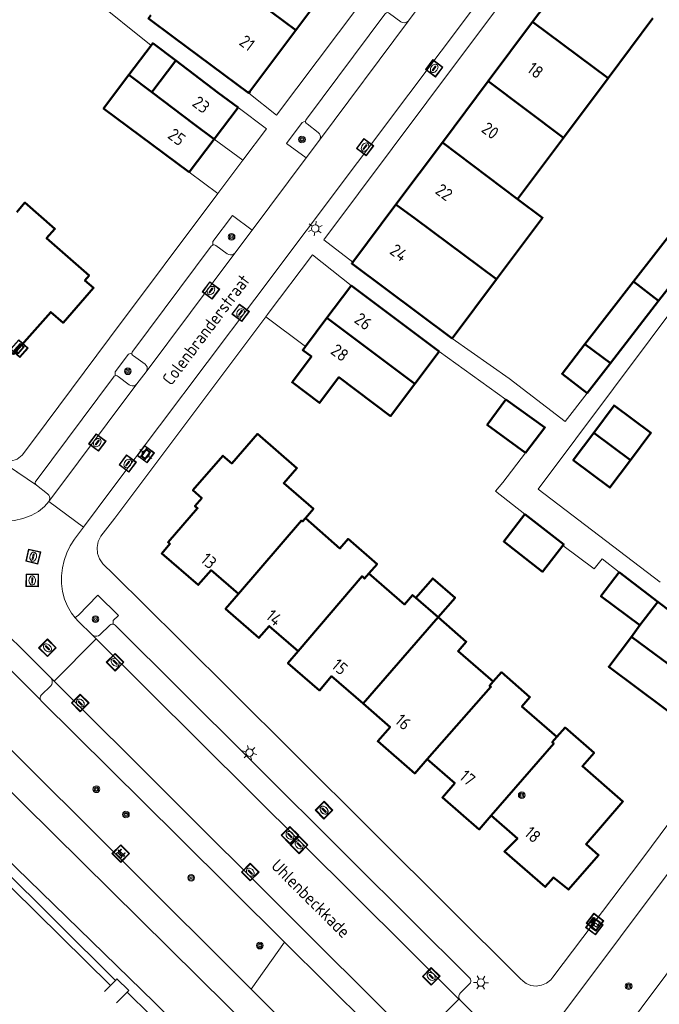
# Model space of a CAD drawing. Header units: metres. Extents: x 94279 to 96109, y 461866 to 463040.
# Tile 84 of 175: x 94889 to 94941, y 462869 to 462948. Entities that reach past the tile are written whole.
import ezdxf
from ezdxf.enums import TextEntityAlignment as Align

# ---------------------------------------------------------------- set-up
doc = ezdxf.new("R2010")
doc.units = ezdxf.units.M
doc.layers.get('0').update_dxf_attribs({"linetype": 'CONTINUOUS'})
for name, color, linetype, lineweight in [('B_BEBOUWINGSGRENS_0', 132, 'CONTINUOUS', 50), ('B_LUIFEL_1', 132, 'CONTINUOUS', 50), ('B_TUSSENMUUR_0', 132, 'CONTINUOUS', 50), ('G_GRENS_ALGEMEEN_0', 251, 'CONTINUOUS', 13), ('Q_BANK_0', 251, 'CONTINUOUS', 13), ('Q_BOOM_0', 251, 'CONTINUOUS', 13), ('Q_BRANDKRAAN_0', 251, 'CONTINUOUS', 13), ('Q_CAI-KAST_0', 251, 'CONTINUOUS', 13), ('Q_INSPECTIE_OF_RIOOLPUT_0', 251, 'CONTINUOUS', 13), ('Q_KOLK_0', 251, 'CONTINUOUS', 13), ('Q_LICHTMAST_0', 251, 'CONTINUOUS', 13), ('Q_STRAATNAAMBORD_0', 251, 'CONTINUOUS', 13), ('Q_WATERLEIDINGPUT_0', 251, 'CONTINUOUS', 13), ('T_CULTUURGRENS_0', 251, 'CONTINUOUS', 13), ('T_HAAG_0', 251, 'CONTINUOUS', 13), ('T_MUUR_30CM_0', 251, 'CONTINUOUS', 13), ('T_WALBESCHERMING_0', 251, 'CONTINUOUS', 13), ('V_WEGGRENS_0', 251, 'CONTINUOUS', 13), ('W_WALBESCHERMING_LIJN_0', 251, 'CONTINUOUS', 13), ('Z_GBKN_HUISNUMMER_0', 251, 'CONTINUOUS', 13), ('Z_STRAATNAAM_0', 251, 'CONTINUOUS', 13)]:
    doc.layers.add(name, color=color, linetype=linetype, lineweight=lineweight)
doc.styles.get("Standard").update_dxf_attribs({"font": 'isocp.shx'})

# ---------------------------------------------------------------- blocks, each defined once
blk = doc.blocks.new('Q_LICHTMAST')
for points in [[(-0.26, 0.15), (-0.52, 0.3)], [(0, 0.3), (0, 0.6)], [(0.26, 0.15), (0.52, 0.3)], [(-0.26, -0.15), (-0.52, -0.3)], [(0, -0.3), (0, -0.6)], [(0.26, -0.15), (0.52, -0.3)]]:
    blk.add_lwpolyline(points)
blk.add_circle((0, 0), 0.3)
blk = doc.blocks.new('Q_KOLK')
blk.add_lwpolyline([(-0.5, 0.5), (0.5, 0.5), (0.5, -0.5), (-0.5, -0.5)], close=True)
for points in [[(-0.442, 0.464), (0.438, 0.464, -0.414214), (0.459, 0.442), (0.459, -0.437, -0.414214), (0.438, -0.459), (-0.442, -0.459, -0.414214), (-0.463, -0.437), (-0.463, 0.442, -0.414214), (-0.442, 0.464)], [(-0.345, 0.105, 0.380426), (-0.276, -0.18)], [(-0.008, 0.266, 0.240218), (-0.345, 0.105)], [(-0.194, 0.045, 0.853344), (-0.194, -0.032)], [(0.331, 0.111, 0.240191), (-0.008, 0.266)], [(0.185, -0.032, 0.849746), (0.185, 0.045)], [(0.267, -0.176, 0.380426), (0.331, 0.111)], [(-0.276, -0.18, 0.148452), (0.012, -0.257)], [(0.012, -0.257, 0.131742), (0.267, -0.176)]]:
    blk.add_lwpolyline(points, format="xyb")
for points in [[(-0.194, 0.045), (0.185, 0.045)], [(0.185, -0.032), (-0.194, -0.032)]]:
    blk.add_lwpolyline(points)
blk = doc.blocks.new('Q_WATERLEIDINGPUT')
blk.add_lwpolyline([(-0.5, 0.5), (0.5, 0.5), (0.5, -0.5), (-0.5, -0.5)], close=True)
for points in [[(-0.442, 0.464), (0.438, 0.464, -0.414214), (0.459, 0.442), (0.459, -0.437, -0.414214), (0.438, -0.459), (-0.442, -0.459, -0.414214), (-0.463, -0.437), (-0.463, 0.442), (-0.463, 0.444), (-0.463, 0.446), (-0.463, 0.448), (-0.462, 0.45), (-0.461, 0.451), (-0.46, 0.453), (-0.459, 0.455), (-0.458, 0.456), (-0.457, 0.457), (-0.456, 0.459), (-0.454, 0.46), (-0.453, 0.461), (-0.451, 0.462), (-0.449, 0.462), (-0.447, 0.463), (-0.446, 0.463), (-0.444, 0.464), (-0.442, 0.464)], [(-0.345, 0.105, 0.380426), (-0.276, -0.18)], [(-0.008, 0.266, 0.240218), (-0.345, 0.105)], [(-0.194, 0.045, 0.853344), (-0.194, -0.032)], [(0.331, 0.111, 0.240191), (-0.008, 0.266)], [(0.185, -0.032, 0.849746), (0.185, 0.045)], [(0.267, -0.176, 0.380426), (0.331, 0.111)], [(-0.276, -0.18, 0.148452), (0.012, -0.257)], [(0.012, -0.257, 0.131742), (0.267, -0.176)]]:
    blk.add_lwpolyline(points, format="xyb")
for points in [[(-0.194, 0.045), (0.185, 0.045)], [(0.185, -0.032), (-0.194, -0.032)]]:
    blk.add_lwpolyline(points)
blk = doc.blocks.new('Q_INSPECTIE_OF_RIOOLPUT')
blk.add_lwpolyline([(-0.5, 0.5), (0.5, 0.5), (0.5, -0.5), (-0.5, -0.5)], close=True)
for points in [[(-0.442, 0.464), (0.438, 0.464, -0.414214), (0.459, 0.442), (0.459, -0.437, -0.414214), (0.438, -0.459), (-0.442, -0.459, -0.414214), (-0.463, -0.437), (-0.463, 0.442), (-0.463, 0.444), (-0.463, 0.446), (-0.463, 0.448), (-0.462, 0.45), (-0.461, 0.451), (-0.46, 0.453), (-0.459, 0.455), (-0.458, 0.456), (-0.457, 0.457), (-0.456, 0.459), (-0.454, 0.46), (-0.453, 0.461), (-0.451, 0.462), (-0.449, 0.462), (-0.447, 0.463), (-0.446, 0.463), (-0.444, 0.464), (-0.442, 0.464)], [(-0.345, 0.105, 0.380426), (-0.276, -0.18)], [(-0.008, 0.266, 0.240218), (-0.345, 0.105)], [(-0.194, 0.045, 0.853344), (-0.194, -0.032)], [(0.331, 0.111, 0.240191), (-0.008, 0.266)], [(0.185, -0.032, 0.849746), (0.185, 0.045)], [(0.267, -0.176, 0.380426), (0.331, 0.111)], [(-0.276, -0.18, 0.148452), (0.012, -0.257)], [(0.012, -0.257, 0.131742), (0.267, -0.176)]]:
    blk.add_lwpolyline(points, format="xyb")
for points in [[(-0.194, 0.045), (0.185, 0.045)], [(0.185, -0.032), (-0.194, -0.032)]]:
    blk.add_lwpolyline(points)
blk = doc.blocks.new('Q_BRANDKRAAN')
blk.add_lwpolyline([(-0.5, 0.5), (0.5, 0.5), (0.5, -0.5), (-0.5, -0.5)], close=True)
for points in [[(-0.442, 0.464), (0.438, 0.464, -0.414214), (0.459, 0.442), (0.459, -0.437, -0.414214), (0.438, -0.459), (-0.442, -0.459, -0.414214), (-0.463, -0.437), (-0.463, 0.442), (-0.463, 0.444), (-0.463, 0.446), (-0.463, 0.448), (-0.462, 0.45), (-0.461, 0.451), (-0.46, 0.453), (-0.459, 0.455), (-0.458, 0.456), (-0.457, 0.457), (-0.456, 0.459), (-0.454, 0.46), (-0.453, 0.461), (-0.451, 0.462), (-0.449, 0.462), (-0.447, 0.463), (-0.446, 0.463), (-0.444, 0.464), (-0.442, 0.464)], [(-0.345, 0.105, 0.380426), (-0.276, -0.18)], [(-0.008, 0.266, 0.240218), (-0.345, 0.105)], [(-0.194, 0.045, 0.853344), (-0.194, -0.032)], [(0.331, 0.111, 0.240191), (-0.008, 0.266)], [(0.185, -0.032, 0.849746), (0.185, 0.045)], [(0.267, -0.176, 0.380426), (0.331, 0.111)], [(-0.276, -0.18, 0.148452), (0.012, -0.257)], [(0.012, -0.257, 0.131742), (0.267, -0.176)]]:
    blk.add_lwpolyline(points, format="xyb")
for points in [[(-0.194, 0.045), (0.185, 0.045)], [(0.185, -0.032), (-0.194, -0.032)]]:
    blk.add_lwpolyline(points)
blk = doc.blocks.new('Q_BANK')
blk.add_lwpolyline([(-0.5, 0.5), (0.5, 0.5), (0.5, -0.5), (-0.5, -0.5)], close=True)
blk.add_lwpolyline([(-0.442, 0.464), (0.438, 0.464, -0.414214), (0.459, 0.442), (0.459, -0.437, -0.414214), (0.438, -0.459), (-0.442, -0.459, -0.414214), (-0.463, -0.437), (-0.463, 0.442), (-0.463, 0.444), (-0.463, 0.446), (-0.463, 0.448), (-0.462, 0.45), (-0.461, 0.451), (-0.46, 0.453), (-0.459, 0.455), (-0.458, 0.456), (-0.457, 0.457), (-0.456, 0.459), (-0.454, 0.46), (-0.453, 0.461), (-0.451, 0.462), (-0.449, 0.462), (-0.447, 0.463), (-0.446, 0.463), (-0.444, 0.464), (-0.442, 0.464)], format="xyb")
for points in [[(-0.267, 0.022), (-0.366, -0.078)], [(-0.18, 0.132), (-0.267, 0.132), (-0.267, 0.276)], [(-0.267, 0.276), (0.258, 0.276), (0.258, 0.132), (0.173, 0.132)], [(-0.18, 0.022), (-0.267, 0.022)], [(-0.267, 0.022), (-0.18, 0.022)], [(-0.18, 0.022), (-0.18, 0.132)], [(-0.18, 0.132), (-0.144, 0.132)], [(-0.144, 0.132), (-0.144, 0.022)], [(0.131, 0.132), (-0.144, 0.132)], [(0.131, 0.022), (-0.144, 0.022)], [(-0.144, 0.022), (0.131, 0.022)], [(0.131, 0.022), (-0.144, 0.022)], [(-0.144, 0.022), (0.131, 0.022)], [(-0.144, 0.022), (0.131, 0.022)], [(0.131, 0.022), (0.131, 0.132)], [(0.131, 0.132), (0.173, 0.132)], [(0.173, 0.132), (0.173, 0.022)], [(0.173, 0.022), (0.255, 0.022)], [(0.173, 0.022), (0.255, 0.022)], [(0.255, 0.022), (0.357, -0.078)], [(-0.236, -0.078), (-0.366, -0.078)], [(-0.192, -0.078), (-0.192, -0.27), (-0.236, -0.27), (-0.236, -0.078)], [(-0.236, -0.078), (-0.192, -0.078)], [(0.183, -0.078), (-0.192, -0.078)], [(0.226, -0.078), (0.226, -0.268), (0.183, -0.268), (0.183, -0.078)], [(0.183, -0.078), (0.226, -0.078)], [(0.357, -0.078), (0.226, -0.078)]]:
    blk.add_lwpolyline(points)
blk = doc.blocks.new('Q_CAI-KAST')
for points in [[(-0.5, 0.5), (0.5, 0.5), (0.5, -0.5), (-0.5, -0.5)], [(-0.262, 0.264), (0.25, 0.264), (0.25, 0.187), (-0.262, 0.187)], [(-0.262, 0.107), (0.25, 0.107), (0.25, -0.332), (-0.262, -0.332)]]:
    blk.add_lwpolyline(points, close=True)
blk.add_lwpolyline([(-0.442, 0.464), (0.438, 0.464, -0.414214), (0.459, 0.442), (0.459, -0.437, -0.414214), (0.438, -0.459), (-0.442, -0.459, -0.414214), (-0.463, -0.437), (-0.463, 0.442), (-0.463, 0.444), (-0.463, 0.446), (-0.463, 0.448), (-0.462, 0.45), (-0.461, 0.451), (-0.46, 0.453), (-0.459, 0.455), (-0.458, 0.456), (-0.457, 0.457), (-0.456, 0.459), (-0.454, 0.46), (-0.453, 0.461), (-0.451, 0.462), (-0.449, 0.462), (-0.447, 0.463), (-0.446, 0.463), (-0.444, 0.464), (-0.442, 0.464)], format="xyb")
blk.add_circle((-0.177, -0.034), 0.0354)
blk = doc.blocks.new('Q_STRAATNAAMBORD')
for points in [[(-0.5, 0.5), (0.5, 0.5), (0.5, -0.5), (-0.5, -0.5)], [(-0.369, 0.22), (0.358, 0.22), (0.358, -0.214), (-0.369, -0.214)]]:
    blk.add_lwpolyline(points, close=True)
for points in [[(-0.442, 0.464), (0.438, 0.464, -0.414214), (0.459, 0.442), (0.459, -0.437, -0.414214), (0.438, -0.459), (-0.442, -0.459, -0.414214), (-0.463, -0.437), (-0.463, 0.442), (-0.463, 0.444), (-0.463, 0.446), (-0.463, 0.448), (-0.462, 0.45), (-0.461, 0.451), (-0.46, 0.453), (-0.459, 0.455), (-0.458, 0.456), (-0.457, 0.457), (-0.456, 0.459), (-0.454, 0.46), (-0.453, 0.461), (-0.451, 0.462), (-0.449, 0.462), (-0.447, 0.463), (-0.446, 0.463), (-0.444, 0.464), (-0.442, 0.464)], [(-0.287, 0.16), (0.281, 0.16, -0.414214), (0.303, 0.139), (0.303, -0.134, -0.414214), (0.281, -0.156), (-0.287, -0.156, -0.414214), (-0.308, -0.134), (-0.308, 0.139), (-0.308, 0.14), (-0.308, 0.142), (-0.307, 0.144), (-0.307, 0.146), (-0.306, 0.148), (-0.305, 0.149), (-0.304, 0.151), (-0.303, 0.152), (-0.302, 0.154), (-0.3, 0.155), (-0.299, 0.156), (-0.297, 0.157), (-0.296, 0.158), (-0.294, 0.159), (-0.292, 0.159), (-0.29, 0.16), (-0.288, 0.16), (-0.287, 0.16)]]:
    blk.add_lwpolyline(points, format="xyb")
blk = doc.blocks.new('Q_BOOM')
for radius in [0.27, 0.18, 0.09]:
    blk.add_circle((0, 0), radius)

msp = doc.modelspace()

# ---------------------------------------------------------------- linework, layer by layer
at = {"layer": 'B_BEBOUWINGSGRENS_0'}
for p, q in [((94911.533, 462946.9), (94915.114, 462951.694)), ((94934.104, 462952.375), (94930.499, 462947.556)), ((94936.554, 462943.063), (94940.133, 462947.846)), ((94930.499, 462947.556), (94926.942, 462942.802)), ((94899.949, 462945.677), (94898.17, 462943.319)), ((94932.967, 462938.268), (94936.554, 462943.063)), ((94926.942, 462942.802), (94923.271, 462937.893)), ((94904.995, 462938.153), (94906.91, 462940.69)), ((94929.3, 462933.368), (94932.967, 462938.268)), ((94903, 462935.51), (94904.995, 462938.153)), ((94923.271, 462937.893), (94919.556, 462932.928)), ((94919.556, 462932.928), (94916.104, 462928.312)), ((94942.16, 462931.349), (94938.584, 462926.758)), ((94940.584, 462925.208), (94944.183, 462929.826)), ((94915.97, 462926.44), (94915.855, 462926.287)), ((94923.01, 462921.15), (94915.97, 462926.44)), ((94924.062, 462922.192), (94927.62, 462926.948)), ((94938.584, 462926.758), (94934.692, 462921.735)), ((94915.855, 462926.287), (94914.024, 462923.847)), ((94936.727, 462920.23), (94940.584, 462925.208)), ((94914.024, 462923.847), (94912.305, 462921.556)), ((94921.076, 462918.573), (94923.01, 462921.15)), ((94934.86, 462917.82), (94936.727, 462920.23)), ((94940.536, 462901.103), (94937.42, 462903.48)), ((94922.925, 462899.861), (94921.143, 462901.411)), ((94947.12, 462896.08), (94940.536, 462901.103)), ((94939.1, 462899.22), (94938.411, 462898.302))]:
    msp.add_line(p, q, dxfattribs=at)
for points in [[(94899.931, 462948.093), (94899.733, 462947.827), (94901.73, 462946.34), (94907.76, 462941.85)], [(94907.76, 462941.85), (94907.863, 462941.988), (94911.533, 462946.9)], [(94901.925, 462944.456), (94900.08, 462945.85), (94899.949, 462945.677)], [(94906.91, 462940.69), (94905.324, 462941.888), (94901.925, 462944.456)], [(94898.17, 462943.319), (94896.14, 462940.63), (94903, 462935.51)], [(94883.78, 462925.878), (94885.935, 462924.008), (94885.071, 462923.013), (94888.11, 462920.32), (94888.77, 462921.07), (94888.92, 462920.94), (94891.91, 462924.31), (94892.89, 462923.45), (94895.34, 462926.24), (94894.64, 462926.85), (94894.98, 462927.24), (94891.57, 462930.22), (94892.24, 462930.98), (94889.84, 462933.08), (94889.18, 462932.32)], [(94927.62, 462926.948), (94931.302, 462931.87), (94929.3, 462933.368)], [(94916.104, 462928.312), (94916.02, 462928.2), (94924.062, 462922.192)], [(94934.692, 462921.735), (94932.86, 462919.37), (94934.86, 462917.82)], [(94912.305, 462921.556), (94912.09, 462921.27), (94912.778, 462920.753), (94911.229, 462918.688), (94913.439, 462917.028), (94914.988, 462919.092), (94919.13, 462915.98), (94921.076, 462918.573)], [(94928.354, 462917.306), (94926.87, 462915.264), (94929.943, 462913.031)], [(94929.943, 462913.031), (94931.49, 462915.05), (94928.354, 462917.306)], [(94938.33, 462912.44), (94939.97, 462914.63), (94937.03, 462916.83), (94935.391, 462914.641)], [(94912.3, 462907.8), (94912.95, 462908.55), (94910.57, 462910.61), (94911.617, 462911.814), (94908.457, 462914.551), (94906.406, 462912.183), (94905.69, 462912.804), (94903.288, 462910.035), (94904.006, 462909.412), (94903.45, 462908.77), (94903.661, 462908.587), (94901.3, 462905.87), (94901.45, 462905.74), (94900.8, 462904.98), (94903.715, 462902.444), (94904.746, 462903.629), (94906.933, 462901.727)], [(94935.391, 462914.641), (94933.75, 462912.45), (94936.69, 462910.25), (94938.33, 462912.44)], [(94917.39, 462903.37), (94918.04, 462904.12), (94915.72, 462906.13), (94915.07, 462905.38), (94912.3, 462907.8)], [(94929.89, 462908.12), (94928.194, 462905.919), (94931.28, 462903.51), (94932.909, 462905.596)], [(94932.909, 462905.596), (94932.99, 462905.7), (94929.89, 462908.12)], [(94921.143, 462901.411), (94920.88, 462901.64), (94920.23, 462900.89), (94917.39, 462903.37)], [(94937.42, 462903.48), (94935.97, 462901.54), (94939.1, 462899.22)], [(94906.933, 462901.727), (94905.908, 462900.536), (94908.584, 462898.207), (94909.412, 462899.152), (94911.719, 462897.143)], [(94927.35, 462894.7), (94924.53, 462897.15), (94925.18, 462897.9), (94922.925, 462899.861)], [(94938.411, 462898.302), (94936.6, 462895.89), (94943.25, 462890.91), (94945.085, 462893.361)], [(94911.719, 462897.143), (94910.904, 462896.188), (94913.418, 462894.002), (94914.404, 462895.136), (94916.917, 462892.949)], [(94932.44, 462890.27), (94929.64, 462892.71), (94930.29, 462893.46), (94928, 462895.45), (94927.35, 462894.7)], [(94916.917, 462892.949), (94919.087, 462891.062), (94918.1, 462889.928), (94921.06, 462887.353), (94922.057, 462888.485)], [(94927.185, 462883.967), (94929.286, 462882.139), (94928.246, 462881.1), (94931.51, 462878.26), (94932.16, 462879.01), (94933.37, 462878.04), (94935.79, 462880.81), (94934.78, 462881.69), (94937.73, 462885.1), (94934.49, 462887.92), (94935.42, 462888.99), (94933.1, 462891.02), (94932.44, 462890.27)], [(94922.057, 462888.485), (94924.26, 462886.568), (94923.27, 462885.43), (94926.225, 462882.858), (94927.185, 462883.967)]]:
    msp.add_lwpolyline(points, dxfattribs=at)
at = {"layer": 'B_LUIFEL_1'}
for points in [[(94922.925, 462899.861), (94924.284, 462901.423), (94922.502, 462902.974), (94921.143, 462901.411)], [(94921.143, 462901.411), (94921.143, 462901.411), (94922.925, 462899.861)]]:
    msp.add_lwpolyline(points, dxfattribs=at)
at = {"layer": 'B_TUSSENMUUR_0'}
for p, q in [((94903.498, 462952.884), (94911.533, 462946.9)), ((94936.554, 462943.063), (94930.499, 462947.556)), ((94901.925, 462944.456), (94900.01, 462941.926)), ((94900.01, 462941.926), (94898.17, 462943.319)), ((94932.967, 462938.268), (94926.942, 462942.802)), ((94929.3, 462933.368), (94923.271, 462937.893)), ((94940.584, 462925.208), (94938.584, 462926.758)), ((94921.076, 462918.573), (94914.024, 462923.847)), ((94936.727, 462920.23), (94934.692, 462921.735)), ((94938.33, 462912.44), (94935.391, 462914.641)), ((94940.536, 462901.103), (94939.1, 462899.22)), ((94922.925, 462899.861), (94916.917, 462892.949)), ((94945.085, 462893.361), (94938.411, 462898.302))]:
    msp.add_line(p, q, dxfattribs=at)
for points in [[(94904.995, 462938.153), (94903.41, 462939.353), (94900.01, 462941.926)], [(94927.62, 462926.948), (94921.115, 462931.775), (94919.556, 462932.928)], [(94912.3, 462907.8), (94912.071, 462907.532), (94911.994, 462907.604), (94906.933, 462901.727)], [(94917.39, 462903.37), (94917.029, 462902.961), (94916.843, 462903.146), (94911.719, 462897.143)], [(94927.35, 462894.7), (94927.059, 462894.369), (94927.161, 462894.284), (94922.057, 462888.485)], [(94932.44, 462890.27), (94932.072, 462889.848), (94932.187, 462889.741), (94927.185, 462883.967)]]:
    msp.add_lwpolyline(points, dxfattribs=at)
at = {"layer": 'G_GRENS_ALGEMEEN_0'}
msp.add_line((94903, 462935.51), (94905.295, 462933.804), dxfattribs=at)
msp.add_lwpolyline([(94936.102, 462864.367), (94937.304, 462866.011), (94943.072, 462873.709), (94945.907, 462877.586)], dxfattribs=at)
at = {"layer": 'T_CULTUURGRENS_0'}
for p, q in [((94891.093, 462893.254), (94876.415, 462907.768)), ((94910.621, 462873.84), (94907.956, 462870.064))]:
    msp.add_line(p, q, dxfattribs=at)
msp.add_lwpolyline([(94909.423, 462859.509), (94909.285, 462859.813), (94900.208, 462868.996), (94888.116, 462880.771), (94862.358, 462906.547), (94834.707, 462933.681)], dxfattribs=at)
at = {"layer": 'T_HAAG_0'}
for p, q in [((94904.995, 462938.153), (94907.297, 462936.472)), ((94912.305, 462921.556), (94909.135, 462923.942))]:
    msp.add_line(p, q, dxfattribs=at)
at = {"layer": 'T_MUUR_30CM_0'}
msp.add_lwpolyline([(94937.42, 462903.48), (94936.07, 462904.53), (94935.43, 462903.75), (94932.909, 462905.596)], dxfattribs=at)
at = {"layer": 'T_WALBESCHERMING_0'}
msp.add_line((94873.734, 462893.928), (94897.086, 462870.765), dxfattribs=at)
for points in [[(94897.086, 462870.765), (94897.206, 462870.887), (94898.149, 462869.96), (94898.025, 462869.834)], [(94898.025, 462869.834), (94899.865, 462868.009), (94906.483, 462861.747), (94907.588, 462860.452), (94908.111, 462859.576), (94908.499, 462858.751), (94908.779, 462857.952), (94908.875, 462856.935), (94908.789, 462849.388), (94908.705, 462843.772), (94908.598, 462840.28), (94908.317, 462839.351), (94905.859, 462835.977), (94902.199, 462831.339), (94897.674, 462825.61), (94890.222, 462816.106), (94889.047, 462814.779), (94888.404, 462814.451), (94887.918, 462814.472), (94884.249, 462817.759), (94883.838, 462817.369)]]:
    msp.add_lwpolyline(points, dxfattribs=at)
at = {"layer": 'V_WEGGRENS_0'}
for p, q in [((94899.949, 462945.677), (94892.708, 462951.486)), ((94920.564, 462947.656), (94921.258, 462948.593)), ((94920.564, 462947.656), (94913.436, 462938.087)), ((94907.76, 462941.85), (94909.994, 462940.091)), ((94909.197, 462939.003), (94906.91, 462940.69)), ((94907.297, 462936.472), (94909.197, 462939.003)), ((94912.353, 462936.663), (94913.436, 462938.087)), ((94912.353, 462936.663), (94908.047, 462930.886)), ((94905.295, 462933.804), (94907.297, 462936.472)), ((94906.653, 462929.029), (94908.047, 462930.886)), ((94913.778, 462930.106), (94916.104, 462928.312)), ((94906.653, 462929.029), (94899.538, 462919.517)), ((94915.97, 462926.44), (94912.876, 462928.894)), ((94928.354, 462917.306), (94923.01, 462921.15)), ((94898.803, 462918.554), (94899.538, 462919.517)), ((94859.354, 462918.521), (94907.956, 462870.064)), ((94898.803, 462918.554), (94891.75, 462909.137)), ((94887.664, 462912.55), (94890.767, 462910.447)), ((94891.75, 462909.137), (94894.529, 462907.071)), ((94895.547, 462898.141), (94892.176, 462894.751)), ((94895.222, 462898.463), (94895.547, 462898.141)), ((94895.547, 462898.141), (94924.596, 462869.259)), ((94892.176, 462894.751), (94891.918, 462895.008)), ((94921.169, 462865.836), (94892.176, 462894.751)), ((94945.132, 462884.422), (94932.691, 462867.767)), ((94917.773, 462866.749), (94910.621, 462873.84)), ((94907.956, 462870.064), (94914.53, 462863.488)), ((94924.596, 462869.259), (94921.169, 462865.836)), ((94924.712, 462869.143), (94924.596, 462869.259)), ((94926.866, 462867.015), (94924.712, 462869.143))]:
    msp.add_line(p, q, dxfattribs=at)
for points in [[(94909.994, 462940.091), (94918.211, 462951.026), (94936.199, 462975.06), (94946.757, 462989.159), (94949.848, 462993.3)], [(94957.083, 462987.96), (94945.374, 462972.341), (94934.492, 462957.8), (94922.021, 462941.123), (94913.778, 462930.106)], [(94930.86, 462955.459), (94920.581, 462941.77), (94908.257, 462925.339), (94896.803, 462910.129), (94894.529, 462907.071)], [(94912.309, 462939.613), (94912.338, 462939.698), (94912.398, 462939.765), (94918.671, 462948.173), (94918.721, 462948.245), (94918.796, 462948.291)], [(94918.796, 462948.291), (94918.882, 462948.305), (94918.967, 462948.283), (94919.037, 462948.23), (94919.942, 462947.563), (94920.065, 462947.5), (94920.202, 462947.478), (94920.339, 462947.499), (94920.464, 462947.56), (94920.564, 462947.656)], [(94912.309, 462939.613), (94912.043, 462939.498), (94910.801, 462937.823), (94912.353, 462936.663)], [(94913.436, 462938.087), (94913.495, 462938.211), (94913.514, 462938.346), (94913.491, 462938.481), (94913.429, 462938.602), (94913.333, 462938.699), (94912.43, 462939.388), (94912.359, 462939.444), (94912.317, 462939.523), (94912.309, 462939.613)], [(94887.664, 462912.55), (94888.164, 462912.365), (94888.698, 462912.357), (94889.204, 462912.526), (94889.626, 462912.854), (94890.512, 462914.058), (94896.614, 462922.233), (94905.295, 462933.804)], [(94908.047, 462930.886), (94906.453, 462932.042), (94904.899, 462929.955), (94904.899, 462929.694)], [(94898.401, 462921.02), (94898.425, 462921.106), (94898.481, 462921.176), (94904.765, 462929.588), (94904.822, 462929.653), (94904.899, 462929.694)], [(94904.899, 462929.694), (94904.985, 462929.705), (94905.069, 462929.684), (94905.14, 462929.634), (94906.045, 462928.973), (94906.163, 462928.913), (94906.293, 462928.889), (94906.425, 462928.901), (94906.548, 462928.949), (94906.653, 462929.029)], [(94945.949, 462930.174), (94930.94, 462910.13), (94940.71, 462902.66)], [(94912.876, 462928.894), (94909.321, 462924.189), (94909.135, 462923.942)], [(94911.355, 462861.203), (94910.72, 462864.13), (94864.08, 462910.19), (94848.275, 462926.432)], [(94909.135, 462923.942), (94897.03, 462907.792), (94895.913, 462906.364)], [(94924.062, 462922.192), (94928.62, 462919), (94933.1, 462915.54), (94934.86, 462917.82)], [(94898.401, 462921.02), (94898.142, 462920.941), (94897.053, 462919.511), (94897.052, 462919.214)], [(94899.538, 462919.517), (94899.606, 462919.638), (94899.633, 462919.775), (94899.615, 462919.914), (94899.554, 462920.039), (94899.457, 462920.14), (94898.532, 462920.804), (94898.459, 462920.856), (94898.413, 462920.932), (94898.401, 462921.02)], [(94890.767, 462910.447), (94890.702, 462910.499), (94890.662, 462910.572), (94890.652, 462910.655), (94890.674, 462910.735), (94890.725, 462910.801), (94896.927, 462919.098), (94896.977, 462919.169), (94897.052, 462919.214)], [(94897.052, 462919.214), (94897.139, 462919.227), (94897.223, 462919.203), (94897.292, 462919.149), (94898.181, 462918.48), (94898.303, 462918.418), (94898.438, 462918.394), (94898.574, 462918.411), (94898.699, 462918.465), (94898.803, 462918.554)], [(94929.89, 462908.12), (94927.53, 462909.97), (94928.127, 462910.662), (94929.943, 462913.031)], [(94891.75, 462909.137), (94891.808, 462909.26), (94891.827, 462909.394), (94891.806, 462909.528), (94891.746, 462909.65), (94891.653, 462909.749), (94890.767, 462910.447)], [(94884.373, 462909.197), (94884.61, 462908.978), (94884.85, 462908.773), (94885.134, 462908.569), (94885.557, 462908.304), (94886, 462908.076), (94886.461, 462907.886), (94886.937, 462907.735), (94887.423, 462907.624), (94887.616, 462907.6), (94888.308, 462907.561), (94888.998, 462907.617), (94889.674, 462907.765), (94890.324, 462908.004), (94890.936, 462908.329), (94891.413, 462908.742), (94891.75, 462909.137)], [(94891.918, 462895.008), (94886.203, 462900.659), (94878.145, 462908.609)], [(94894.529, 462907.071), (94893.808, 462906.109), (94893.472, 462905.577), (94893.196, 462905.011), (94892.984, 462904.418), (94892.839, 462903.806), (94892.761, 462903.181), (94892.757, 462902.551), (94892.838, 462901.926), (94893.003, 462901.317), (94893.25, 462900.737), (94893.573, 462900.196), (94893.863, 462899.825)], [(94895.913, 462906.364), (94895.704, 462905.931), (94895.614, 462905.459), (94895.651, 462904.98), (94895.81, 462904.527), (94896.082, 462904.13), (94896.929, 462903.324), (94902.209, 462898.077), (94911.144, 462889.216), (94917.949, 462882.432), (94929.512, 462870.918), (94929.733, 462870.706), (94929.971, 462870.526)], [(94896.896, 462899.308), (94896.907, 462899.586), (94897.33, 462900.01), (94895.678, 462901.633), (94894.097, 462900.004), (94893.981, 462899.912), (94893.863, 462899.825)], [(94893.863, 462899.825), (94894.136, 462899.528), (94895.222, 462898.463)], [(94895.222, 462898.463), (94895.335, 462898.383), (94895.466, 462898.34), (94895.604, 462898.339), (94895.736, 462898.38), (94895.849, 462898.459), (94896.633, 462899.217), (94896.709, 462899.276), (94896.8, 462899.308), (94896.896, 462899.308)], [(94896.896, 462899.308), (94896.987, 462899.276), (94897.062, 462899.216), (94907.729, 462888.61), (94916.01, 462880.331), (94925.467, 462870.942), (94925.532, 462870.863), (94925.565, 462870.766), (94925.562, 462870.663), (94925.523, 462870.568), (94925.453, 462870.494), (94924.718, 462869.764), (94924.637, 462869.653), (94924.594, 462869.523), (94924.592, 462869.386), (94924.633, 462869.255), (94924.712, 462869.143)], [(94891.093, 462893.254), (94891.066, 462893.346), (94891.064, 462893.443), (94891.089, 462893.535), (94891.138, 462893.618), (94891.924, 462894.362), (94891.994, 462894.482), (94892.03, 462894.616), (94892.029, 462894.755), (94891.991, 462894.889), (94891.918, 462895.008)], [(94929.971, 462870.526), (94930.367, 462870.366), (94930.792, 462870.313), (94931.215, 462870.372), (94931.61, 462870.538), (94931.948, 462870.8), (94932.128, 462871.024), (94939.244, 462880.461), (94949.606, 462894.404)], [(94910.621, 462873.84), (94902.157, 462882.233), (94891.145, 462893.173), (94891.093, 462893.254)]]:
    msp.add_lwpolyline(points, dxfattribs=at)
at = {"layer": 'W_WALBESCHERMING_LIJN_0'}
for p, q in [((94896.693, 462870.365), (94896.21, 462869.873)), ((94897.086, 462870.765), (94896.693, 462870.365)), ((94897.168, 462868.961), (94898.025, 462869.834))]:
    msp.add_line(p, q, dxfattribs=at)
msp.add_lwpolyline([(94896.693, 462870.365), (94880.825, 462885.976), (94873.281, 462893.384), (94856.442, 462910.21), (94848.07, 462918.501)], dxfattribs=at)

# ---------------------------------------------------------------- block references
at = {"layer": 'Q_BANK_0', "rotation": 135.0855962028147}
msp.add_blockref('Q_BANK', (94897.516, 462880.928), dxfattribs=at)
at = {"layer": 'Q_BOOM_0'}
for p, rotation in [((94912.027, 462938.134), 53.44334107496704), ((94906.391, 462930.338), 53.32828066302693), ((94898.078, 462919.569), 52.70933307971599), ((94895.488, 462899.702), 135.559355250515), ((94895.559, 462886.078), 135.1879228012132), ((94929.628, 462885.609), 49.09770800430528), ((94897.929, 462884.059), 135.1879228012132), ((94903.15, 462878.981), 135.2413226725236), ((94908.656, 462873.552), 54.78657737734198), ((94938.193, 462870.306), 53.15631050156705)]:
    msp.add_blockref('Q_BOOM', p, dxfattribs=dict(at, rotation=rotation))
at = {"layer": 'Q_BRANDKRAAN_0', "rotation": 135.0069197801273}
for p in [(94913.788, 462884.399), (94913.803, 462884.414)]:
    msp.add_blockref('Q_BRANDKRAAN', p, dxfattribs=at)
at = {"layer": 'Q_CAI-KAST_0', "rotation": 52.98176347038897}
for p in [(94935.498, 462875.441), (94935.448, 462875.106)]:
    msp.add_blockref('Q_CAI-KAST', p, dxfattribs=at)
at = {"layer": 'Q_INSPECTIE_OF_RIOOLPUT_0'}
for p, rotation in [((94890.507, 462904.717), 76.6708031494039), ((94890.426, 462902.813), 89.63622216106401), ((94891.641, 462897.414), 135.3226193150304), ((94911.794, 462881.624), 135.1651683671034)]:
    msp.add_blockref('Q_INSPECTIE_OF_RIOOLPUT', p, dxfattribs=dict(at, rotation=rotation))
at = {"layer": 'Q_KOLK_0'}
for p, rotation in [((94917.081, 462937.53), 53.12842860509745), ((94904.742, 462926.041), 53.20341868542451), ((94907.111, 462924.251), 53.01816141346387), ((94895.637, 462913.857), 53.16808720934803), ((94898.074, 462912.182), 53.01816141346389), ((94897.06, 462896.257), 135.1651683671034), ((94894.27, 462892.992), 135.0771753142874), ((94911.063, 462882.389), 135.1651683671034), ((94907.884, 462879.446), 135.0771753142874), ((94922.379, 462871.088), 135.1651683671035)]:
    msp.add_blockref('Q_KOLK', p, dxfattribs=dict(at, rotation=rotation))
at = {"layer": 'Q_LICHTMAST_0'}
for p, rotation in [((94913.089, 462931.008), 53.12842860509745), ((94899.517, 462912.93), 53.01816141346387), ((94907.823, 462889.01), 135.1642943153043), ((94926.356, 462870.59), 88.33166255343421)]:
    msp.add_blockref('Q_LICHTMAST', p, dxfattribs=dict(at, rotation=rotation))
at = {"layer": 'Q_STRAATNAAMBORD_0'}
for p, rotation in [((94889.383, 462921.387), 48.41926781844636), ((94899.517, 462912.93), 53.01816141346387)]:
    msp.add_blockref('Q_STRAATNAAMBORD', p, dxfattribs=dict(at, rotation=rotation))
at = {"layer": 'Q_WATERLEIDINGPUT_0', "rotation": 53.09730185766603}
msp.add_blockref('Q_WATERLEIDINGPUT', (94922.621, 462943.835), dxfattribs=at)

# ---------------------------------------------------------------- texts
at = {"layer": 'Z_GBKN_HUISNUMMER_0'}
for s, rotation, p in [('21', 323.2, (94907.644, 462945.871)), ('18', 323.2, (94930.722, 462943.681)), ('23', 322.9, (94903.957, 462940.928)), ('25', 322.9, (94902.002, 462938.338)), ('20', 323.2, (94927.109, 462938.85)), ('22', 323.2, (94923.415, 462933.913)), ('24', 323.2, (94919.79, 462929.067)), ('26', 323.1, (94916.939, 462923.566)), ('28', 323.1, (94915.057, 462921.058)), ('13', 319, (94904.564, 462904.377)), ('14', 319, (94909.797, 462899.824)), ('15', 319, (94915.058, 462895.888)), ('16', 319, (94920.136, 462891.47)), ('17', 319, (94925.284, 462886.991)), ('18', 319, (94930.508, 462882.445))]:
    msp.add_text(s, height=1, rotation=rotation, dxfattribs=at).set_placement(p, align=Align.MIDDLE)
at = {"layer": 'Z_STRAATNAAM_0', "linetype": 'Continuous'}
for s, rotation, p in [('Colenbranderstraat', 53.10204, (94904.339, 462922.904)), ('Uhlenbeckkade', 315.20246, (94912.746, 462877.326))]:
    msp.add_text(s, height=1, rotation=rotation, dxfattribs=at).set_placement(p, align=Align.MIDDLE)

doc.saveas('drawing.dxf')
